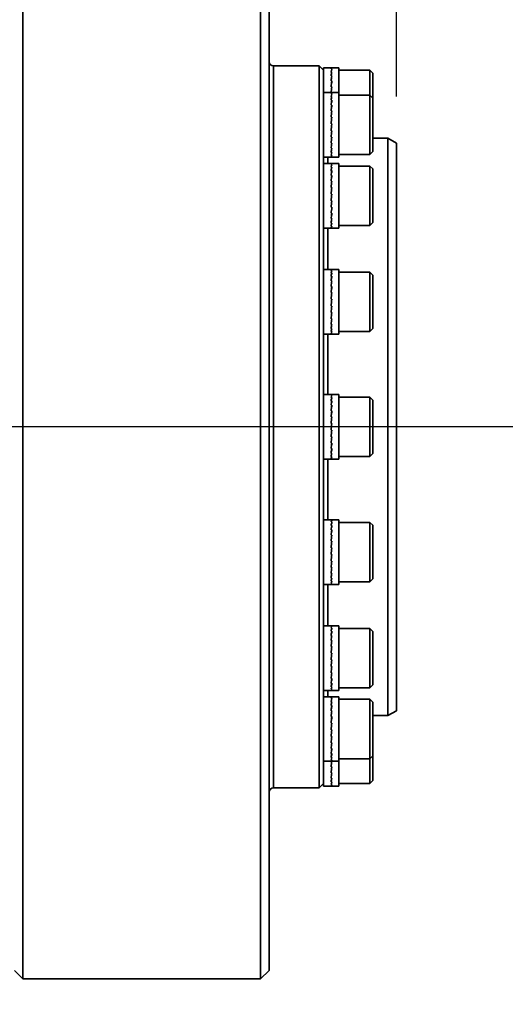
# Model space of a CAD drawing. Header units: millimetres. Extents: x -8713 to 3261, y -18743 to -8704.
# Tile 109 of 156: x -2884 to -2827, y -11291 to -11175. Entities that reach past the tile are written whole.
import ezdxf

# ---------------------------------------------------------------- set-up
doc = ezdxf.new("R2010")
doc.units = ezdxf.units.MM
doc.header["$LTSCALE"] = 10
doc.header["$PDSIZE"] = -1
doc.linetypes.add('CENTER', pattern=[50.8, 31.75, -6.35, 6.35, -6.35])
doc.layers.get('Defpoints').update_dxf_attribs({"true_color": 0x5e5e5e})
doc.layers.add('细实线层', color=7, linetype='Continuous')
doc.dimstyles.new('ISO-25', dxfattribs={"dimscale": 20, "dimtxt": 4, "dimasz": 3.05, "dimexe": 3, "dimexo": 0.625, "dimtad": 1, "dimdec": 0, "dimtxsty": 'Standard', "dimcen": 2.5, "dimclrd": 1, "dimclre": 1, "dimclrt": 4, "dimadec": 1, "dimazin": 2, "dimtfac": 1, "dimtdec": 0, "dimtmove": 0, "dimatfit": 0, "dimfxl": 1, "dimarcsym": 0})

# ---------------------------------------------------------------- blocks, each defined once
blk = doc.blocks.new('*U157')
at = {"color": 0, "linetype": 'CENTER', "transparency": 16777216}
blk.add_line((1087.7, 0), (-452.24, 0), dxfattribs=at)
blk = doc.blocks.new('*D180')
at = {"color": 1, "lineweight": -2, "transparency": 16777216}
for p, q in [((-2969.38, -11167.04), (-2969.38, -10963.58)), ((-2839.38, -11184.2), (-2839.38, -10963.58)), ((-3030.38, -11023.58), (-3091.38, -11023.58)), ((-2969.38, -11023.58), (-2839.38, -11023.58)), ((-2778.38, -11023.58), (-2535.52, -11023.58))]:
    blk.add_line(p, q, dxfattribs=at)
at = {"color": 1, "lineweight": 20, "transparency": 16777216}
for points in [[(-3030.38, -11013.42), (-3030.38, -11033.75), (-2969.38, -11023.58)], [(-2778.38, -11013.42), (-2778.38, -11033.75), (-2839.38, -11023.58)]]:
    blk.add_solid(points, dxfattribs=at)
at = {"layer": 'Defpoints', "color": 0, "lineweight": 20, "transparency": 16777216}
for p in [(-2839.38, -11023.58), (-2969.38, -11179.54), (-2839.38, -11196.7)]:
    blk.add_point(p, dxfattribs=at)
at = {"color": 4, "transparency": 16777216, "insert": (-2626.45, -10970.63), "char_height": 80, "attachment_point": 5}
blk.add_mtext('130', dxfattribs=at)
blk = doc.blocks.new('*D167')
at = {"color": 1, "lineweight": -2, "transparency": 16777216}
for p, q in [((-3328.92, -10865.5), (-3456.27, -10738.83)), ((-2624.13, -11223.12), (-2282.64, -11223.12))]:
    blk.add_line(p, q, dxfattribs=at)
blk.add_arc((-2969.38, -11223.12), 626.73, 5.57879, 129.5751, dxfattribs=at)
at = {"color": 1, "lineweight": 20, "transparency": 16777216}
for points in [[(-3361.81, -10747.55), (-3375.51, -10732.53), (-3413.73, -10781.15)], [(-2335.46, -11161.7), (-2355.77, -11162.69), (-2342.64, -11223.12)]]:
    blk.add_solid(points, dxfattribs=at)
at = {"layer": 'Defpoints', "color": 0, "lineweight": 20, "transparency": 16777216}
for p in [(-2526.61, -10779.56), (-3320.06, -10874.32), (-4176.57, -11223.12), (-2969.38, -11223.12), (-2636.63, -11223.12)]:
    blk.add_point(p, dxfattribs=at)
at = {"color": 4, "transparency": 16777216, "insert": (-2710.12, -10594.83), "char_height": 80, "attachment_point": 5, "rotation": 337.5769}
blk.add_mtext('130%%D', dxfattribs=at)
blk = doc.blocks.new('*D168')
at = {"color": 1, "lineweight": -2, "transparency": 16777216}
for p, q in [((-2624.13, -11223.12), (-2362.13, -11223.12)), ((-3337.5, -11596.02), (-3395.99, -11655.27))]:
    blk.add_line(p, q, dxfattribs=at)
blk.add_arc((-2969.38, -11223.12), 547.25, 231.7592, 353.6101, dxfattribs=at)
at = {"color": 1, "lineweight": 20, "transparency": 16777216}
for points in [[(-2435.68, -11283.46), (-2415.38, -11284.6), (-2422.13, -11223.12)], [(-3314.83, -11660.56), (-3301.38, -11645.32), (-3353.84, -11612.57)]]:
    blk.add_solid(points, dxfattribs=at)
at = {"layer": 'Defpoints', "color": 0, "lineweight": 20, "transparency": 16777216}
for p in [(-4176.57, -11223.12), (-2969.38, -11223.12), (-2636.63, -11223.12), (-3328.72, -11587.13), (-2967.03, -11770.37)]:
    blk.add_point(p, dxfattribs=at)
at = {"color": 4, "transparency": 16777216, "insert": (-2778.75, -11679.18), "char_height": 80, "attachment_point": 5, "rotation": 22.6847}
blk.add_mtext('130%%D', dxfattribs=at)
blk = doc.blocks.new('*D169')
at = {"color": 1, "lineweight": -2, "transparency": 16777216}
blk.add_arc((-3969.93, -11223.12), 395.04, 288.8561, 351.1439, dxfattribs=at)
at = {"color": 1, "lineweight": 20, "transparency": 16777216}
for points in [[(-3589.74, -11283.16), (-3569.46, -11284.73), (-3574.89, -11223.12)], [(-3839.72, -11606.81), (-3844.79, -11587.12), (-3901.33, -11612.16)]]:
    blk.add_solid(points, dxfattribs=at)
at = {"layer": 'Defpoints', "color": 0, "lineweight": 20, "transparency": 16777216}
for p in [(-4176.57, -11223.12), (-2636.63, -11223.12), (-3945.16, -11363.6), (-3734.03, -11539.99), (-3746.65, -12489.44)]:
    blk.add_point(p, dxfattribs=at)
at = {"color": 4, "transparency": 16777216, "insert": (-3707.87, -11443.02), "char_height": 80, "attachment_point": 5, "rotation": 50}
blk.add_mtext('80°', dxfattribs=at)

msp = doc.modelspace()

# ---------------------------------------------------------------- linework, layer by layer
at = {"color": 4}
msp.add_arc((-4112.58, -12173.12), 1935.77, 290, 188, dxfattribs=at)
at = {"layer": '细实线层', "linetype": 'Continuous', "lineweight": 35}
for p, q in [((-2883.38, -11158.14), (-2883.38, -11288.12)), ((-2855.38, -11288.12), (-2855.38, -11158.14)), ((-2854.38, -11159.12), (-2854.38, -11287.12)), ((-2848.48, -11180.62), (-2853.88, -11180.62)), ((-2853.88, -11180.62), (-2853.88, -11223.12)), ((-2847.98, -11181.12), (-2848.48, -11180.62)), ((-2848.48, -11223.12), (-2848.48, -11180.62)), ((-2847.03, -11180.82), (-2847.98, -11180.82)), ((-2847.98, -11180.82), (-2847.98, -11181.12)), ((-2847.98, -11181.15), (-2847.98, -11183.75)), ((-2846.99, -11180.84), (-2847.08, -11180.84)), ((-2846.99, -11180.84), (-2847.08, -11180.84)), ((-2846.99, -11181.01), (-2847.08, -11181.01)), ((-2847.08, -11181.01), (-2846.99, -11181.01)), ((-2846.99, -11181.33), (-2847.08, -11181.33)), ((-2847.08, -11181.33), (-2846.99, -11181.33)), ((-2846.18, -11180.82), (-2847.03, -11180.82)), ((-2846.18, -11183.75), (-2846.18, -11180.82)), ((-2842.53, -11181.12), (-2846.18, -11181.12)), ((-2842.18, -11181.47), (-2842.53, -11181.12)), ((-2842.53, -11184.05), (-2842.53, -11181.12)), ((-2846.99, -11181.8), (-2847.08, -11181.8)), ((-2847.08, -11181.8), (-2846.99, -11181.8)), ((-2846.99, -11182.39), (-2847.08, -11182.39)), ((-2847.08, -11182.39), (-2846.99, -11182.39)), ((-2842.18, -11181.47), (-2842.18, -11184.4)), ((-2847.04, -11183.75), (-2847.98, -11183.75)), ((-2847.98, -11183.75), (-2847.98, -11184.94)), ((-2846.99, -11183.08), (-2847.08, -11183.08)), ((-2847.08, -11183.08), (-2846.99, -11183.08)), ((-2846.99, -11183.77), (-2847.08, -11183.77)), ((-2847.08, -11183.77), (-2846.99, -11183.77)), ((-2846.18, -11183.75), (-2847.04, -11183.75)), ((-2846.18, -11184.04), (-2846.18, -11183.75)), ((-2846.99, -11183.91), (-2847.08, -11183.91)), ((-2847.08, -11183.91), (-2846.99, -11183.91)), ((-2846.99, -11184.21), (-2847.08, -11184.21)), ((-2846.99, -11184.21), (-2847.08, -11184.21)), ((-2847.08, -11184.66), (-2846.99, -11184.66)), ((-2846.99, -11184.67), (-2847.08, -11184.67)), ((-2846.18, -11191.35), (-2846.18, -11184.04)), ((-2842.53, -11184.05), (-2846.18, -11184.05)), ((-2842.18, -11184.4), (-2842.53, -11184.05)), ((-2842.53, -11191.05), (-2842.53, -11184.05)), ((-2842.18, -11184.4), (-2842.18, -11190.7)), ((-2847.98, -11184.94), (-2847.98, -11192.35)), ((-2846.99, -11185.24), (-2847.08, -11185.24)), ((-2847.08, -11185.24), (-2846.99, -11185.24)), ((-2846.99, -11185.92), (-2847.08, -11185.92)), ((-2847.08, -11185.92), (-2846.99, -11185.92)), ((-2846.99, -11186.67), (-2847.08, -11186.67)), ((-2847.08, -11186.67), (-2846.99, -11186.67)), ((-2847.08, -11187.45), (-2846.99, -11187.45)), ((-2846.99, -11187.46), (-2847.08, -11187.46)), ((-2846.99, -11188.25), (-2847.08, -11188.25)), ((-2847.08, -11188.25), (-2847.08, -11188.25)), ((-2847.08, -11188.25), (-2846.99, -11188.25)), ((-2846.99, -11187.46), (-2846.99, -11187.45)), ((-2846.99, -11189.01), (-2847.08, -11189.01)), ((-2847.08, -11189.01), (-2846.99, -11189.01)), ((-2840.38, -11189.12), (-2842.18, -11189.12)), ((-2839.38, -11189.7), (-2840.38, -11189.12)), ((-2840.38, -11223.12), (-2840.38, -11189.12)), ((-2846.99, -11189.71), (-2847.08, -11189.71)), ((-2847.08, -11189.71), (-2846.99, -11189.71)), ((-2846.99, -11190.31), (-2847.08, -11190.31)), ((-2847.08, -11190.31), (-2846.99, -11190.31)), ((-2842.53, -11191.05), (-2842.18, -11190.7)), ((-2839.38, -11189.7), (-2839.38, -11223.12)), ((-2847.98, -11191.35), (-2847.04, -11191.35)), ((-2846.99, -11190.79), (-2847.08, -11190.79)), ((-2847.08, -11190.79), (-2846.99, -11190.79)), ((-2846.99, -11191.14), (-2847.08, -11191.14)), ((-2847.08, -11191.14), (-2846.99, -11191.14)), ((-2846.99, -11191.32), (-2847.08, -11191.32)), ((-2847.08, -11191.32), (-2846.99, -11191.32)), ((-2847.04, -11191.35), (-2846.18, -11191.35)), ((-2846.18, -11191.05), (-2842.53, -11191.05)), ((-2847.06, -11192.1), (-2847.98, -11192.1)), ((-2847.98, -11192.35), (-2847.98, -11194.54)), ((-2846.99, -11192.11), (-2847.08, -11192.11)), ((-2847.08, -11192.11), (-2846.99, -11192.11)), ((-2846.99, -11192.23), (-2847.08, -11192.23)), ((-2847.08, -11192.23), (-2846.99, -11192.23)), ((-2846.99, -11192.51), (-2847.08, -11192.51)), ((-2847.08, -11192.51), (-2846.99, -11192.51)), ((-2846.99, -11192.95), (-2847.08, -11192.95)), ((-2847.08, -11192.95), (-2846.99, -11192.95)), ((-2846.18, -11192.1), (-2847.05, -11192.1)), ((-2846.18, -11193.21), (-2846.18, -11192.1)), ((-2842.53, -11192.4), (-2846.18, -11192.4)), ((-2842.18, -11192.75), (-2842.53, -11192.4)), ((-2842.53, -11199.4), (-2842.53, -11192.4)), ((-2842.18, -11192.75), (-2842.18, -11199.05)), ((-2846.99, -11193.51), (-2847.08, -11193.51)), ((-2846.99, -11193.51), (-2847.08, -11193.51)), ((-2847.08, -11194.17), (-2846.99, -11194.17)), ((-2846.99, -11194.18), (-2847.08, -11194.18)), ((-2846.18, -11199.7), (-2846.18, -11193.21)), ((-2847.98, -11194.54), (-2847.98, -11205.63)), ((-2846.99, -11194.92), (-2847.08, -11194.92)), ((-2847.08, -11194.92), (-2846.99, -11194.92)), ((-2846.99, -11195.7), (-2847.08, -11195.7)), ((-2847.08, -11195.7), (-2846.99, -11195.7)), ((-2847.08, -11196.5), (-2847.08, -11196.49)), ((-2847.08, -11196.49), (-2846.99, -11196.49)), ((-2846.99, -11196.5), (-2847.08, -11196.5)), ((-2846.99, -11195.7), (-2846.99, -11195.7)), ((-2846.99, -11197.26), (-2847.08, -11197.26)), ((-2847.08, -11197.26), (-2846.99, -11197.26)), ((-2846.99, -11197.97), (-2847.08, -11197.97)), ((-2847.08, -11197.97), (-2846.99, -11197.97)), ((-2846.99, -11198.59), (-2847.08, -11198.59)), ((-2847.08, -11198.59), (-2846.99, -11198.59)), ((-2847.98, -11199.7), (-2847.06, -11199.7)), ((-2846.99, -11199.09), (-2847.08, -11199.09)), ((-2847.08, -11199.09), (-2846.99, -11199.09)), ((-2846.99, -11199.45), (-2847.08, -11199.45)), ((-2847.08, -11199.45), (-2846.99, -11199.45)), ((-2846.99, -11199.65), (-2847.08, -11199.65)), ((-2847.08, -11199.65), (-2846.99, -11199.65)), ((-2847.05, -11199.7), (-2846.18, -11199.7)), ((-2846.18, -11199.4), (-2842.53, -11199.4)), ((-2842.53, -11199.4), (-2842.18, -11199.05)), ((-2847.07, -11204.59), (-2847.98, -11204.59)), ((-2846.99, -11204.59), (-2847.08, -11204.59)), ((-2846.18, -11204.59), (-2847.07, -11204.59)), ((-2846.18, -11206.94), (-2846.18, -11204.59)), ((-2847.98, -11205.63), (-2847.98, -11208.49)), ((-2846.99, -11204.7), (-2847.08, -11204.7)), ((-2847.08, -11204.7), (-2846.99, -11204.7)), ((-2846.99, -11204.96), (-2847.08, -11204.96)), ((-2847.08, -11204.96), (-2846.99, -11204.96)), ((-2846.99, -11205.38), (-2847.08, -11205.38)), ((-2847.08, -11205.38), (-2846.99, -11205.38)), ((-2842.53, -11204.89), (-2846.18, -11204.89)), ((-2842.18, -11205.24), (-2842.53, -11204.89)), ((-2842.53, -11211.89), (-2842.53, -11204.89)), ((-2842.18, -11205.24), (-2842.18, -11211.54)), ((-2846.99, -11205.92), (-2847.08, -11205.92)), ((-2847.08, -11205.92), (-2846.99, -11205.92)), ((-2846.99, -11206.58), (-2847.08, -11206.58)), ((-2847.08, -11206.58), (-2846.99, -11206.58)), ((-2846.18, -11212.19), (-2846.18, -11206.94)), ((-2846.99, -11207.31), (-2847.08, -11207.31)), ((-2846.99, -11207.31), (-2847.08, -11207.31)), ((-2846.99, -11208.09), (-2847.08, -11208.09)), ((-2847.08, -11208.09), (-2846.99, -11208.09)), ((-2846.99, -11208.09), (-2846.99, -11208.09)), ((-2847.98, -11208.49), (-2847.98, -11221.58)), ((-2846.99, -11208.89), (-2847.08, -11208.89)), ((-2847.08, -11208.89), (-2847.08, -11208.89)), ((-2847.08, -11208.89), (-2846.99, -11208.89)), ((-2846.99, -11209.66), (-2847.08, -11209.66)), ((-2847.08, -11209.66), (-2846.99, -11209.66)), ((-2846.99, -11210.38), (-2847.08, -11210.38)), ((-2847.08, -11210.38), (-2846.99, -11210.38)), ((-2846.99, -11211.01), (-2847.08, -11211.01)), ((-2847.08, -11211.01), (-2846.99, -11211.01)), ((-2846.99, -11211.52), (-2847.08, -11211.52)), ((-2847.08, -11211.52), (-2846.99, -11211.52)), ((-2842.53, -11211.89), (-2842.18, -11211.54)), ((-2847.98, -11212.19), (-2847.07, -11212.19)), ((-2846.99, -11211.9), (-2847.08, -11211.9)), ((-2847.08, -11211.9), (-2846.99, -11211.9)), ((-2846.99, -11212.13), (-2847.08, -11212.13)), ((-2847.08, -11212.13), (-2846.99, -11212.13)), ((-2847.07, -11212.19), (-2846.18, -11212.19)), ((-2846.18, -11211.89), (-2842.53, -11211.89)), ((-2847.08, -11219.32), (-2847.98, -11219.32)), ((-2846.99, -11219.32), (-2847.08, -11219.32)), ((-2846.99, -11219.41), (-2847.08, -11219.41)), ((-2847.08, -11219.41), (-2846.99, -11219.41)), ((-2846.99, -11219.65), (-2847.08, -11219.65)), ((-2847.08, -11219.65), (-2846.99, -11219.65)), ((-2846.18, -11219.32), (-2846.99, -11219.32)), ((-2846.18, -11223.12), (-2846.18, -11219.32)), ((-2842.53, -11219.62), (-2846.18, -11219.62)), ((-2842.18, -11219.97), (-2842.53, -11219.62)), ((-2842.53, -11226.62), (-2842.53, -11219.62)), ((-2846.99, -11220.05), (-2847.08, -11220.05)), ((-2847.08, -11220.05), (-2846.99, -11220.05)), ((-2846.99, -11220.58), (-2847.08, -11220.58)), ((-2847.08, -11220.58), (-2846.99, -11220.58)), ((-2842.18, -11219.97), (-2842.18, -11226.27)), ((-2847.98, -11221.58), (-2847.98, -11224.67)), ((-2846.99, -11221.22), (-2847.08, -11221.22)), ((-2847.08, -11221.22), (-2846.99, -11221.22)), ((-2846.99, -11221.95), (-2847.08, -11221.95)), ((-2847.08, -11221.95), (-2846.99, -11221.95)), ((-2853.88, -11223.12), (-2853.88, -11265.62)), ((-2848.48, -11265.62), (-2848.48, -11223.12)), ((-2846.99, -11222.73), (-2847.08, -11222.73)), ((-2847.08, -11222.73), (-2846.99, -11222.73)), ((-2846.99, -11222.73), (-2846.99, -11222.73)), ((-2846.18, -11226.92), (-2846.18, -11223.12)), ((-2840.38, -11257.12), (-2840.38, -11223.12)), ((-2839.38, -11223.12), (-2839.38, -11256.55)), ((-2846.99, -11223.52), (-2847.08, -11223.52)), ((-2847.08, -11223.52), (-2847.08, -11223.52)), ((-2846.99, -11223.52), (-2847.08, -11223.52)), ((-2846.99, -11224.3), (-2847.08, -11224.3)), ((-2847.08, -11224.3), (-2846.99, -11224.3)), ((-2847.98, -11224.67), (-2847.98, -11237.76)), ((-2846.99, -11225.02), (-2847.08, -11225.02)), ((-2847.08, -11225.02), (-2846.99, -11225.02)), ((-2846.99, -11225.67), (-2847.08, -11225.67)), ((-2847.08, -11225.67), (-2846.99, -11225.67)), ((-2846.99, -11226.2), (-2847.08, -11226.2)), ((-2847.08, -11226.2), (-2846.99, -11226.2)), ((-2847.08, -11226.59), (-2846.99, -11226.59)), ((-2846.99, -11226.6), (-2847.08, -11226.6)), ((-2846.18, -11226.62), (-2842.53, -11226.62)), ((-2842.53, -11226.62), (-2842.18, -11226.27)), ((-2847.98, -11226.92), (-2847.08, -11226.92)), ((-2846.99, -11226.84), (-2847.08, -11226.84)), ((-2847.08, -11226.84), (-2846.99, -11226.84)), ((-2847.08, -11226.92), (-2846.99, -11226.92)), ((-2846.99, -11226.92), (-2846.18, -11226.92)), ((-2847, -11234.06), (-2847.98, -11234.06)), ((-2846.99, -11234.12), (-2847.08, -11234.12)), ((-2847.08, -11234.12), (-2846.99, -11234.12)), ((-2846.99, -11234.35), (-2847.08, -11234.35)), ((-2847.08, -11234.35), (-2846.99, -11234.35)), ((-2846.99, -11234.73), (-2847.08, -11234.73)), ((-2847.08, -11234.73), (-2846.99, -11234.73)), ((-2846.18, -11234.06), (-2847, -11234.06)), ((-2846.18, -11239.31), (-2846.18, -11234.06)), ((-2842.53, -11234.36), (-2846.18, -11234.36)), ((-2842.18, -11234.71), (-2842.53, -11234.36)), ((-2842.53, -11241.36), (-2842.53, -11234.36)), ((-2842.18, -11234.71), (-2842.18, -11241.01)), ((-2846.99, -11235.24), (-2847.08, -11235.24)), ((-2847.08, -11235.24), (-2846.99, -11235.24)), ((-2846.99, -11235.87), (-2847.08, -11235.87)), ((-2847.08, -11235.87), (-2846.99, -11235.87)), ((-2846.99, -11236.59), (-2847.08, -11236.59)), ((-2847.08, -11236.59), (-2846.99, -11236.59)), ((-2847.98, -11237.76), (-2847.98, -11240.61)), ((-2846.99, -11237.36), (-2847.08, -11237.36)), ((-2847.08, -11237.36), (-2846.99, -11237.36)), ((-2847.08, -11238.16), (-2847.08, -11238.15)), ((-2847.08, -11238.15), (-2846.99, -11238.15)), ((-2846.99, -11238.16), (-2847.08, -11238.16)), ((-2846.99, -11237.36), (-2846.99, -11237.36)), ((-2846.99, -11238.94), (-2847.08, -11238.94)), ((-2847.08, -11238.94), (-2846.99, -11238.94)), ((-2846.18, -11241.66), (-2846.18, -11239.31)), ((-2846.99, -11239.67), (-2847.08, -11239.67)), ((-2846.99, -11239.67), (-2847.08, -11239.67)), ((-2847.08, -11240.32), (-2846.99, -11240.32)), ((-2846.99, -11240.33), (-2847.08, -11240.33)), ((-2847.98, -11240.61), (-2847.98, -11251.71)), ((-2847.98, -11241.66), (-2847, -11241.66)), ((-2846.99, -11240.87), (-2847.08, -11240.87)), ((-2847.08, -11240.87), (-2846.99, -11240.87)), ((-2846.99, -11241.29), (-2847.08, -11241.29)), ((-2847.08, -11241.29), (-2846.99, -11241.29)), ((-2846.99, -11241.55), (-2847.08, -11241.55)), ((-2847.08, -11241.55), (-2846.99, -11241.55)), ((-2847.08, -11241.66), (-2846.99, -11241.66)), ((-2847, -11241.66), (-2846.18, -11241.66)), ((-2846.18, -11241.36), (-2842.53, -11241.36)), ((-2842.53, -11241.36), (-2842.18, -11241.01)), ((-2847.01, -11246.55), (-2847.98, -11246.55)), ((-2846.99, -11246.59), (-2847.08, -11246.59)), ((-2847.08, -11246.59), (-2846.99, -11246.59)), ((-2846.99, -11246.8), (-2847.08, -11246.8)), ((-2847.08, -11246.8), (-2846.99, -11246.8)), ((-2846.99, -11247.16), (-2847.08, -11247.16)), ((-2847.08, -11247.16), (-2846.99, -11247.16)), ((-2846.18, -11246.55), (-2847.01, -11246.55)), ((-2846.18, -11253.03), (-2846.18, -11246.55)), ((-2842.53, -11246.85), (-2846.18, -11246.85)), ((-2842.18, -11247.2), (-2842.53, -11246.85)), ((-2842.53, -11253.85), (-2842.53, -11246.85)), ((-2842.18, -11247.2), (-2842.18, -11253.5)), ((-2846.99, -11247.66), (-2847.08, -11247.66)), ((-2847.08, -11247.66), (-2846.99, -11247.66)), ((-2846.99, -11248.28), (-2847.08, -11248.28)), ((-2847.08, -11248.28), (-2846.99, -11248.28)), ((-2846.99, -11248.99), (-2847.08, -11248.99)), ((-2847.08, -11248.99), (-2846.99, -11248.99)), ((-2846.99, -11249.75), (-2847.08, -11249.75)), ((-2847.08, -11249.75), (-2846.99, -11249.75)), ((-2846.99, -11249.75), (-2846.99, -11249.75)), ((-2846.99, -11250.55), (-2847.08, -11250.55)), ((-2847.08, -11250.55), (-2847.08, -11250.55)), ((-2847.08, -11250.55), (-2846.99, -11250.55)), ((-2847.98, -11251.71), (-2847.98, -11253.89)), ((-2846.99, -11251.33), (-2847.08, -11251.33)), ((-2847.08, -11251.33), (-2846.99, -11251.33)), ((-2846.99, -11252.07), (-2847.08, -11252.07)), ((-2847.08, -11252.07), (-2846.99, -11252.07)), ((-2846.99, -11252.74), (-2847.08, -11252.74)), ((-2847.08, -11252.74), (-2846.99, -11252.74)), ((-2846.99, -11253.3), (-2847.08, -11253.3)), ((-2846.99, -11253.3), (-2847.08, -11253.3)), ((-2846.18, -11254.15), (-2846.18, -11253.03)), ((-2847.98, -11253.89), (-2847.98, -11261.31)), ((-2847.98, -11254.15), (-2847.01, -11254.15)), ((-2846.99, -11253.73), (-2847.08, -11253.73)), ((-2847.08, -11253.73), (-2846.99, -11253.73)), ((-2846.99, -11254.02), (-2847.08, -11254.02)), ((-2847.08, -11254.02), (-2846.99, -11254.02)), ((-2846.99, -11254.14), (-2847.08, -11254.14)), ((-2847.08, -11254.14), (-2846.99, -11254.14)), ((-2847.01, -11254.15), (-2846.18, -11254.15)), ((-2846.18, -11253.85), (-2842.53, -11253.85)), ((-2842.53, -11253.85), (-2842.18, -11253.5)), ((-2847.02, -11254.89), (-2847.98, -11254.89)), ((-2846.99, -11254.93), (-2847.08, -11254.93)), ((-2847.08, -11254.93), (-2846.99, -11254.93)), ((-2846.99, -11255.11), (-2847.08, -11255.11)), ((-2847.08, -11255.11), (-2846.99, -11255.11)), ((-2846.99, -11255.45), (-2847.08, -11255.45)), ((-2847.08, -11255.45), (-2846.99, -11255.45)), ((-2846.18, -11254.89), (-2847.02, -11254.89)), ((-2846.18, -11262.2), (-2846.18, -11254.89)), ((-2842.53, -11255.19), (-2846.18, -11255.19)), ((-2842.18, -11255.54), (-2842.53, -11255.19)), ((-2842.53, -11262.19), (-2842.53, -11255.19)), ((-2842.18, -11255.54), (-2842.18, -11261.84)), ((-2846.99, -11255.94), (-2847.08, -11255.94)), ((-2847.08, -11255.94), (-2846.99, -11255.94)), ((-2846.99, -11256.54), (-2847.08, -11256.54)), ((-2847.08, -11256.54), (-2846.99, -11256.54)), ((-2840.38, -11257.12), (-2839.38, -11256.55)), ((-2846.99, -11257.24), (-2847.08, -11257.24)), ((-2847.08, -11257.24), (-2846.99, -11257.24)), ((-2842.18, -11257.12), (-2840.38, -11257.12)), ((-2846.99, -11258), (-2847.08, -11258)), ((-2847.08, -11258), (-2846.99, -11258)), ((-2846.99, -11258.79), (-2847.08, -11258.79)), ((-2847.08, -11258.79), (-2847.08, -11258.79)), ((-2847.08, -11258.79), (-2846.99, -11258.79)), ((-2846.99, -11258), (-2846.99, -11258)), ((-2846.99, -11259.58), (-2847.08, -11259.58)), ((-2847.08, -11259.58), (-2846.99, -11259.58)), ((-2847.98, -11261.31), (-2847.98, -11262.49)), ((-2846.99, -11260.33), (-2847.08, -11260.33)), ((-2847.08, -11260.33), (-2846.99, -11260.33)), ((-2846.99, -11261.01), (-2847.08, -11261.01)), ((-2847.08, -11261.01), (-2846.99, -11261.01)), ((-2847.98, -11262.49), (-2847.02, -11262.49)), ((-2847.98, -11262.49), (-2847.98, -11265.1)), ((-2846.99, -11261.58), (-2847.08, -11261.58)), ((-2847.08, -11261.58), (-2846.99, -11261.58)), ((-2846.99, -11262.03), (-2847.08, -11262.03)), ((-2847.08, -11262.03), (-2846.99, -11262.03)), ((-2846.99, -11262.34), (-2847.08, -11262.34)), ((-2846.99, -11262.34), (-2847.08, -11262.34)), ((-2846.99, -11262.48), (-2847.08, -11262.48)), ((-2847.08, -11262.48), (-2846.99, -11262.48)), ((-2847.02, -11262.49), (-2846.18, -11262.49)), ((-2846.18, -11262.19), (-2842.53, -11262.19)), ((-2846.18, -11262.49), (-2846.18, -11262.2)), ((-2846.18, -11265.42), (-2846.18, -11262.49)), ((-2842.53, -11262.19), (-2842.18, -11261.84)), ((-2842.53, -11265.12), (-2842.53, -11262.19)), ((-2842.18, -11261.84), (-2842.18, -11264.77)), ((-2846.99, -11263.17), (-2847.08, -11263.17)), ((-2847.08, -11263.17), (-2846.99, -11263.17)), ((-2846.99, -11263.86), (-2847.08, -11263.86)), ((-2847.08, -11263.86), (-2846.99, -11263.86)), ((-2846.99, -11264.45), (-2847.08, -11264.45)), ((-2847.08, -11264.45), (-2846.99, -11264.45)), ((-2846.99, -11264.91), (-2847.08, -11264.91)), ((-2847.08, -11264.91), (-2846.99, -11264.91)), ((-2842.53, -11265.12), (-2842.18, -11264.77)), ((-2853.88, -11265.62), (-2848.48, -11265.62)), ((-2848.48, -11265.62), (-2847.98, -11265.12)), ((-2847.98, -11265.1), (-2847.98, -11265.42)), ((-2847.98, -11265.42), (-2847.03, -11265.42)), ((-2846.99, -11265.24), (-2847.08, -11265.24)), ((-2847.08, -11265.24), (-2846.99, -11265.24)), ((-2846.99, -11265.4), (-2847.08, -11265.4)), ((-2847.08, -11265.4), (-2846.99, -11265.4)), ((-2847.03, -11265.42), (-2846.18, -11265.42)), ((-2846.18, -11265.12), (-2842.53, -11265.12)), ((-2884.38, -11287.12), (-2883.38, -11288.12)), ((-2855.38, -11288.12), (-2854.38, -11287.12)), ((-2883.38, -11288.12), (-2855.38, -11288.12))]:
    msp.add_line(p, q, dxfattribs=at)
for centre, start, end in [((-2853.88, -11180.12), 180, 270), ((-2853.88, -11266.12), 90, 180)]:
    msp.add_arc(centre, 0.5, start, end, dxfattribs=at)
for centre, major_axis, ratio, start_param, end_param in [((-2846.99, -11184.62), (-0.05, 3.8), 0.113277, 6.281822, 6.386739), ((-2847.08, -11184.62), (0.05, 3.8), 0.113274, 0.001366, 0.106086), ((-2846.99, -11184.62), (0.05, 3.8), 0.113272, 0.106286, 0.315725), ((-2847.08, -11184.62), (0.14, 3.8), 0.108204, 0.108574, 0.318013), ((-2846.99, -11184.62), (0.14, 3.8), 0.108197, 0.318213, 0.527652), ((-2847.08, -11184.62), (0.22, 3.8), 0.098331, 0.319815, 0.529254), ((-2846.99, -11184.62), (0.22, 3.8), 0.09832, 0.529453, 0.738892), ((-2847.08, -11184.62), (0.29, 3.8), 0.084163, 0.53006, 0.739499), ((-2846.99, -11184.62), (0.29, 3.8), 0.084148, 0.739697, 0.949136), ((-2847.08, -11184.62), (0.35, 3.8), 0.066391, 0.739184, 0.948624), ((-2846.99, -11184.62), (0.35, 3.8), 0.066373, 0.94882, 1.158259), ((-2847.08, -11184.62), (0.4, 3.8), 0.045836, 0.947258, 1.156697), ((-2846.99, -11184.62), (0.4, 3.8), 0.045815, 1.156893, 1.366332), ((-2847.08, -11184.62), (0.42, 3.8), 0.023394, 1.154525, 1.363965), ((-2846.99, -11187.55), (-0.06, 3.8), 0.112918, 6.281487, 6.360224), ((-2847.08, -11187.55), (0.03, 3.8), 0.113554, 0.001028, 0.079568), ((-2846.99, -11187.55), (0.03, 3.8), 0.113553, 0.079768, 0.289207), ((-2847.08, -11187.55), (0.12, 3.8), 0.109108, 0.082112, 0.291552), ((-2846.99, -11187.55), (0.12, 3.8), 0.109102, 0.291751, 0.501191), ((-2847.08, -11187.55), (0.21, 3.8), 0.099812, 0.293459, 0.502899), ((-2846.99, -11187.55), (0.21, 3.8), 0.099801, 0.503097, 0.712537), ((-2847.08, -11187.55), (0.28, 3.8), 0.086146, 0.50384, 0.713279), ((-2847.08, -11187.55), (0.35, 3.8), 0.068782, 0.713104, 0.922544), ((-2846.99, -11187.55), (0.28, 3.8), 0.086132, 0.713477, 0.922917), ((-2846.99, -11187.55), (0.35, 3.8), 0.068765, 0.92274, 1.13218), ((-2847.08, -11187.55), (0.39, 3.8), 0.048527, 0.921299, 1.130739), ((-2846.99, -11187.55), (0.39, 3.8), 0.048507, 1.130934, 1.340374), ((-2847.08, -11187.55), (0.42, 3.8), 0.02627, 1.128649, 1.338089), ((-2846.99, -11187.55), (0.42, 3.8), 0.026249, 1.338284, 1.547723), ((-2847.08, -11187.55), (0.43, 3.8), 0.002944, 1.335512, 1.544952), ((-2847.08, -11187.55), (0.43, 3.8), 0.020502, 4.531427, 4.740866), ((-2846.99, -11187.55), (0.43, 3.8), 0.002922, 1.545146, 1.754586), ((-2846.99, -11187.55), (0.43, 3.8), 0.020524, 4.321792, 4.531232), ((-2847.08, -11187.55), (0.4, 3.8), 0.043115, 4.324236, 4.533675), ((-2846.99, -11187.55), (0.4, 3.8), 0.043135, 4.114601, 4.324041), ((-2847.08, -11187.55), (0.36, 3.8), 0.063956, 4.116279, 4.325719), ((-2846.99, -11187.55), (0.36, 3.8), 0.063975, 3.906644, 4.116083), ((-2847.08, -11187.55), (0.3, 3.8), 0.082122, 3.907294, 4.116734), ((-2846.99, -11187.55), (0.3, 3.8), 0.082138, 3.697657, 3.907097), ((-2847.08, -11187.55), (0.23, 3.8), 0.096782, 3.697186, 3.906626), ((-2846.99, -11187.55), (0.23, 3.8), 0.096794, 3.487549, 3.696988), ((-2847.08, -11187.55), (0.15, 3.8), 0.107224, 3.486057, 3.695496), ((-2846.99, -11187.55), (0.15, 3.8), 0.107232, 3.276418, 3.485857), ((-2847.08, -11187.55), (0.06, 3.8), 0.112915, 3.274193, 3.483632), ((-2846.99, -11187.55), (0.06, 3.8), 0.112918, 3.143291, 3.273993), ((-2847.08, -11187.55), (-0.03, 3.8), 0.113554, 3.140564, 3.271464), ((-2846.99, -11195.9), (-0.07, 3.8), 0.11248, 6.281158, 6.333715), ((-2847.08, -11195.9), (0.02, 3.8), 0.113755, 0.000687, 0.053047), ((-2846.99, -11195.9), (0.02, 3.8), 0.113753, 0.053247, 0.262686), ((-2847.08, -11195.9), (0.11, 3.8), 0.109936, 0.055641, 0.26508), ((-2846.99, -11195.9), (0.11, 3.8), 0.109931, 0.26528, 0.474719), ((-2847.08, -11195.9), (0.2, 3.8), 0.101225, 0.267089, 0.476528), ((-2846.99, -11195.9), (0.2, 3.8), 0.101215, 0.476727, 0.686166), ((-2847.08, -11195.9), (0.27, 3.8), 0.088072, 0.477602, 0.687042), ((-2846.99, -11195.9), (0.27, 3.8), 0.088058, 0.687239, 0.896679), ((-2847.08, -11195.9), (0.34, 3.8), 0.071129, 0.687007, 0.896447), ((-2846.99, -11195.9), (0.34, 3.8), 0.071111, 0.896644, 1.106083), ((-2847.08, -11195.9), (0.39, 3.8), 0.051187, 0.895327, 1.104767), ((-2847.08, -11195.9), (0.42, 3.8), 0.02913, 1.102765, 1.312205), ((-2846.99, -11195.9), (0.39, 3.8), 0.051168, 1.104962, 1.314402), ((-2846.99, -11195.9), (0.42, 3.8), 0.029109, 1.3124, 1.52184), ((-2847.08, -11195.9), (0.43, 3.8), 0.005886, 1.309667, 1.519106), ((-2846.99, -11195.9), (0.43, 3.8), 0.005864, 1.519301, 1.72874), ((-2847.08, -11195.9), (0.43, 3.8), 0.017597, 4.55729, 4.766729), ((-2847.08, -11195.9), (0.4, 3.8), 0.040366, 4.35017, 4.559609), ((-2846.99, -11195.9), (0.43, 3.8), 0.017619, 4.347656, 4.557095), ((-2846.99, -11195.9), (0.4, 3.8), 0.040387, 4.140535, 4.349974), ((-2847.08, -11195.9), (0.36, 3.8), 0.061479, 4.142326, 4.351766), ((-2846.99, -11195.9), (0.36, 3.8), 0.061498, 3.932691, 4.14213), ((-2847.08, -11195.9), (0.31, 3.8), 0.080027, 3.933479, 4.142918), ((-2846.99, -11195.9), (0.31, 3.8), 0.080043, 3.723842, 3.933282), ((-2847.08, -11195.9), (0.24, 3.8), 0.095167, 3.72351, 3.932949), ((-2846.99, -11195.9), (0.24, 3.8), 0.09518, 3.513872, 3.723312), ((-2847.08, -11195.9), (0.16, 3.8), 0.10617, 3.512495, 3.721935), ((-2846.99, -11195.9), (0.16, 3.8), 0.106178, 3.302857, 3.512296), ((-2847.08, -11195.9), (0.07, 3.8), 0.112476, 3.300702, 3.510142), ((-2847.08, -11195.9), (-0.02, 3.8), 0.113755, 3.088546, 3.297985), ((-2846.99, -11195.9), (0.07, 3.8), 0.11248, 3.14362, 3.300503), ((-2846.99, -11208.39), (0.01, 3.8), 0.113874, 0.026724, 0.236163), ((-2847.08, -11208.39), (0.1, 3.8), 0.110688, 0.18624, 0.238599), ((-2846.99, -11208.39), (0.1, 3.8), 0.110683, 0.238799, 0.448239), ((-2847.08, -11208.39), (0.19, 3.8), 0.102568, 0.240703, 0.450143), ((-2846.99, -11208.39), (0.19, 3.8), 0.102559, 0.450341, 0.659781), ((-2847.08, -11208.39), (0.27, 3.8), 0.089939, 0.451347, 0.660786), ((-2846.99, -11208.39), (0.27, 3.8), 0.089925, 0.660984, 0.870424), ((-2847.08, -11208.39), (0.33, 3.8), 0.073428, 0.660894, 0.870333), ((-2846.99, -11208.39), (0.33, 3.8), 0.073411, 0.87053, 1.079969), ((-2847.08, -11208.39), (0.38, 3.8), 0.053815, 0.869341, 1.078781), ((-2846.99, -11208.39), (0.38, 3.8), 0.053795, 1.078976, 1.288416), ((-2847.08, -11208.39), (0.42, 3.8), 0.031972, 1.076873, 1.286313), ((-2846.99, -11208.39), (0.42, 3.8), 0.03195, 1.286508, 1.495947), ((-2847.08, -11208.39), (0.43, 3.8), 0.008824, 1.283819, 1.493259), ((-2846.99, -11208.39), (0.43, 3.8), 0.008802, 1.493453, 1.702893), ((-2847.08, -11208.39), (0.43, 3.8), 0.014682, 4.583148, 4.792587), ((-2846.99, -11208.39), (0.43, 3.8), 0.014704, 4.373513, 4.582953), ((-2847.08, -11208.39), (0.41, 3.8), 0.037591, 4.376092, 4.585532), ((-2846.99, -11208.39), (0.41, 3.8), 0.037612, 4.166457, 4.375897), ((-2847.08, -11208.39), (0.37, 3.8), 0.058962, 4.168357, 4.377797), ((-2846.99, -11208.39), (0.37, 3.8), 0.058981, 3.958722, 4.168161), ((-2847.08, -11208.39), (0.32, 3.8), 0.077879, 3.959645, 4.169085), ((-2846.99, -11208.39), (0.32, 3.8), 0.077895, 3.750009, 3.959448), ((-2847.08, -11208.39), (0.25, 3.8), 0.093487, 3.749817, 3.959256), ((-2846.99, -11208.39), (0.25, 3.8), 0.0935, 3.540179, 3.749618), ((-2847.08, -11208.39), (0.17, 3.8), 0.105042, 3.538922, 3.748362), ((-2846.99, -11208.39), (0.17, 3.8), 0.10505, 3.329283, 3.538723), ((-2847.08, -11208.39), (0.08, 3.8), 0.111958, 3.327206, 3.536645), ((-2846.99, -11208.39), (0.08, 3.8), 0.111963, 3.117567, 3.327006), ((-2847.08, -11208.39), (-0.01, 3.8), 0.113875, 3.115069, 3.324508), ((-2846.99, -11223.12), (0, 3.8), 0.113915, 0.0002, 0.209639), ((-2847.08, -11223.12), (0.09, 3.8), 0.111362, 0.002671, 0.21211), ((-2846.99, -11223.12), (0.09, 3.8), 0.111357, 0.21231, 0.421749), ((-2847.08, -11223.12), (0.18, 3.8), 0.103841, 0.214303, 0.423743), ((-2846.99, -11223.12), (0.18, 3.8), 0.103832, 0.423942, 0.633381), ((-2847.08, -11223.12), (0.26, 3.8), 0.091744, 0.425074, 0.634514), ((-2846.99, -11223.12), (0.26, 3.8), 0.091731, 0.634712, 0.844151), ((-2847.08, -11223.12), (0.32, 3.8), 0.075678, 0.634762, 0.844202), ((-2846.99, -11223.12), (0.32, 3.8), 0.075662, 0.844399, 1.053838), ((-2847.08, -11223.12), (0.38, 3.8), 0.056407, 0.843341, 1.05278), ((-2846.99, -11223.12), (0.38, 3.8), 0.056387, 1.052976, 1.262416), ((-2847.08, -11223.12), (0.41, 3.8), 0.034793, 1.050972, 1.260411), ((-2846.99, -11223.12), (0.41, 3.8), 0.034772, 1.260606, 1.470046), ((-2847.08, -11223.12), (0.43, 3.8), 0.011756, 1.257969, 1.467409), ((-2846.99, -11223.12), (0.43, 3.8), 0.011734, 1.467603, 1.677043), ((-2847.08, -11223.12), (0.43, 3.8), 0.011756, 4.609001, 4.818441), ((-2846.99, -11223.12), (0.43, 3.8), 0.011778, 4.399367, 4.608807), ((-2847.08, -11223.12), (0.41, 3.8), 0.034793, 4.402004, 4.611443), ((-2846.99, -11223.12), (0.41, 3.8), 0.034814, 4.192369, 4.401809), ((-2847.08, -11223.12), (0.38, 3.8), 0.056407, 4.194373, 4.403812), ((-2846.99, -11223.12), (0.38, 3.8), 0.056426, 3.984737, 4.194177), ((-2847.08, -11223.12), (0.32, 3.8), 0.075678, 3.985794, 4.195234), ((-2846.99, -11223.12), (0.32, 3.8), 0.075695, 3.776158, 3.985597), ((-2847.08, -11223.12), (0.26, 3.8), 0.091744, 3.776106, 3.985546), ((-2846.99, -11223.12), (0.26, 3.8), 0.091758, 3.566469, 3.775908), ((-2847.08, -11223.12), (0.18, 3.8), 0.103841, 3.565335, 3.774775), ((-2847.08, -11223.12), (0.09, 3.8), 0.111362, 3.353703, 3.563142), ((-2846.99, -11223.12), (0.18, 3.8), 0.10385, 3.355697, 3.565137), ((-2846.99, -11223.12), (0.09, 3.8), 0.111367, 3.144064, 3.353503), ((-2847.08, -11223.12), (0, 3.8), 0.113915, 3.141593, 3.351032), ((-2846.99, -11237.86), (-0.01, 3.8), 0.113875, 6.256861, 6.466301), ((-2847.08, -11237.86), (0.08, 3.8), 0.111958, 6.259359, 6.468799), ((-2846.99, -11237.86), (0.08, 3.8), 0.111954, 0.185813, 0.395252), ((-2847.08, -11237.86), (0.17, 3.8), 0.105042, 0.18789, 0.397329), ((-2846.99, -11237.86), (0.17, 3.8), 0.105033, 0.397528, 0.606968), ((-2847.08, -11237.86), (0.25, 3.8), 0.093487, 0.398784, 0.608224), ((-2846.99, -11237.86), (0.25, 3.8), 0.093475, 0.608422, 0.817862), ((-2847.08, -11237.86), (0.32, 3.8), 0.077879, 0.608613, 0.818053), ((-2846.99, -11237.86), (0.32, 3.8), 0.077862, 0.81825, 1.027689), ((-2847.08, -11237.86), (0.37, 3.8), 0.058962, 0.817325, 1.026765), ((-2846.99, -11237.86), (0.37, 3.8), 0.058943, 1.026961, 1.2364), ((-2847.08, -11237.86), (0.41, 3.8), 0.037591, 1.02506, 1.234499), ((-2846.99, -11237.86), (0.41, 3.8), 0.03757, 1.234695, 1.444134), ((-2847.08, -11237.86), (0.43, 3.8), 0.014682, 1.232116, 1.441555), ((-2846.99, -11237.86), (0.43, 3.8), 0.01466, 1.44175, 1.651189), ((-2847.08, -11237.86), (0.43, 3.8), 0.008824, 4.634851, 4.844291), ((-2847.08, -11237.86), (0.42, 3.8), 0.031972, 4.427905, 4.637345), ((-2846.99, -11237.86), (0.43, 3.8), 0.008846, 4.425217, 4.634657), ((-2846.99, -11237.86), (0.42, 3.8), 0.031993, 4.218271, 4.42771), ((-2847.08, -11237.86), (0.38, 3.8), 0.053815, 4.220373, 4.429813), ((-2846.99, -11237.86), (0.38, 3.8), 0.053834, 4.010738, 4.220177), ((-2847.08, -11237.86), (0.33, 3.8), 0.073428, 4.011926, 4.221365), ((-2847.08, -11237.86), (0.27, 3.8), 0.089939, 3.802379, 4.011819), ((-2846.99, -11237.86), (0.33, 3.8), 0.073445, 3.802289, 4.011729), ((-2846.99, -11237.86), (0.27, 3.8), 0.089952, 3.592742, 3.802181), ((-2847.08, -11237.86), (0.19, 3.8), 0.102568, 3.591735, 3.801175), ((-2846.99, -11237.86), (0.19, 3.8), 0.102578, 3.382097, 3.591536), ((-2847.08, -11237.86), (0.1, 3.8), 0.110688, 3.380192, 3.589632), ((-2846.99, -11237.86), (0.1, 3.8), 0.110693, 3.170553, 3.379993), ((-2847.08, -11237.86), (0.01, 3.8), 0.113875, 3.168117, 3.377556), ((-2847.08, -11237.86), (-0.08, 3.8), 0.111958, 3.113059, 3.165419), ((-2846.99, -11250.35), (-0.02, 3.8), 0.113756, 6.282501, 6.439778), ((-2847.08, -11250.35), (0.07, 3.8), 0.112476, 0.107084, 0.15911), ((-2846.99, -11250.35), (0.07, 3.8), 0.112472, 0.159309, 0.368749), ((-2847.08, -11250.35), (0.16, 3.8), 0.10617, 0.161463, 0.370903), ((-2846.99, -11250.35), (0.16, 3.8), 0.106161, 0.371102, 0.580541), ((-2847.08, -11250.35), (0.24, 3.8), 0.095167, 0.372478, 0.581917), ((-2846.99, -11250.35), (0.24, 3.8), 0.095155, 0.582115, 0.791555), ((-2847.08, -11250.35), (0.31, 3.8), 0.080027, 0.582447, 0.791886), ((-2846.99, -11250.35), (0.31, 3.8), 0.080011, 0.792083, 1.001523), ((-2847.08, -11250.35), (0.36, 3.8), 0.061479, 0.791294, 1.000734), ((-2846.99, -11250.35), (0.36, 3.8), 0.06146, 1.00093, 1.210369), ((-2847.08, -11250.35), (0.4, 3.8), 0.040366, 0.999138, 1.208577), ((-2846.99, -11250.35), (0.4, 3.8), 0.040345, 1.208772, 1.418212), ((-2847.08, -11250.35), (0.43, 3.8), 0.017597, 1.206258, 1.415697), ((-2846.99, -11250.35), (0.43, 3.8), 0.017575, 1.415892, 1.625332), ((-2847.08, -11250.35), (0.43, 3.8), 0.005886, 4.660699, 4.870138), ((-2846.99, -11250.35), (0.43, 3.8), 0.005908, 4.451064, 4.660504), ((-2847.08, -11250.35), (0.42, 3.8), 0.02913, 4.453798, 4.663237), ((-2846.99, -11250.35), (0.42, 3.8), 0.029152, 4.244163, 4.453603), ((-2847.08, -11250.35), (0.39, 3.8), 0.051187, 4.246359, 4.455799), ((-2846.99, -11250.35), (0.39, 3.8), 0.051207, 4.036724, 4.246164), ((-2847.08, -11250.35), (0.34, 3.8), 0.071129, 4.03804, 4.247479), ((-2846.99, -11250.35), (0.34, 3.8), 0.071146, 3.828403, 4.037843), ((-2847.08, -11250.35), (0.27, 3.8), 0.088072, 3.828634, 4.038074), ((-2846.99, -11250.35), (0.27, 3.8), 0.088086, 3.618997, 3.828437), ((-2847.08, -11250.35), (0.2, 3.8), 0.101225, 3.618121, 3.82756), ((-2846.99, -11250.35), (0.2, 3.8), 0.101236, 3.408483, 3.617922), ((-2847.08, -11250.35), (0.11, 3.8), 0.109936, 3.406673, 3.616113), ((-2846.99, -11250.35), (0.11, 3.8), 0.109942, 3.197034, 3.406474), ((-2847.08, -11250.35), (0.02, 3.8), 0.113755, 3.19464, 3.404079), ((-2847.08, -11250.35), (-0.07, 3.8), 0.112476, 3.087203, 3.191922), ((-2846.99, -11250.35), (0.02, 3.8), 0.113756, 3.142277, 3.19444), ((-2846.99, -11258.69), (-0.03, 3.8), 0.113556, 6.28216, 6.413257), ((-2847.08, -11258.69), (0.06, 3.8), 0.112915, 0.08024, 0.1326), ((-2846.99, -11258.69), (0.06, 3.8), 0.112912, 0.1328, 0.34224), ((-2847.08, -11258.69), (0.15, 3.8), 0.107224, 0.135024, 0.344464), ((-2846.99, -11258.69), (0.15, 3.8), 0.107216, 0.344663, 0.554103), ((-2847.08, -11258.69), (0.23, 3.8), 0.096782, 0.346154, 0.555594), ((-2846.99, -11258.69), (0.23, 3.8), 0.09677, 0.555792, 0.765232), ((-2847.08, -11258.69), (0.3, 3.8), 0.082122, 0.556262, 0.765702), ((-2846.99, -11258.69), (0.3, 3.8), 0.082107, 0.765899, 0.975339), ((-2847.08, -11258.69), (0.36, 3.8), 0.063956, 0.765247, 0.974687), ((-2846.99, -11258.69), (0.36, 3.8), 0.063938, 0.974883, 1.184323), ((-2847.08, -11258.69), (0.4, 3.8), 0.043115, 0.973204, 1.182643), ((-2846.99, -11258.69), (0.4, 3.8), 0.043094, 1.182839, 1.392278), ((-2847.08, -11258.69), (0.43, 3.8), 0.020502, 1.180395, 1.389834), ((-2846.99, -11258.69), (0.43, 3.8), 0.02048, 1.390029, 1.599468), ((-2847.08, -11258.69), (0.43, 3.8), 0.002944, 4.686544, 4.895984), ((-2846.99, -11258.69), (0.43, 3.8), 0.002966, 4.47691, 4.68635), ((-2847.08, -11258.69), (0.42, 3.8), 0.02627, 4.479681, 4.689121), ((-2846.99, -11258.69), (0.42, 3.8), 0.026292, 4.270047, 4.479486), ((-2847.08, -11258.69), (0.39, 3.8), 0.048527, 4.272331, 4.481771), ((-2846.99, -11258.69), (0.39, 3.8), 0.048547, 4.062696, 4.272136), ((-2847.08, -11258.69), (0.35, 3.8), 0.068782, 4.064136, 4.273576), ((-2846.99, -11258.69), (0.35, 3.8), 0.0688, 3.8545, 4.06394), ((-2847.08, -11258.69), (0.28, 3.8), 0.086146, 3.854872, 4.064312), ((-2846.99, -11258.69), (0.28, 3.8), 0.086161, 3.645235, 3.854674), ((-2847.08, -11258.69), (0.21, 3.8), 0.099812, 3.644492, 3.853931), ((-2846.99, -11258.69), (0.21, 3.8), 0.099823, 3.434853, 3.644293), ((-2847.08, -11258.69), (0.12, 3.8), 0.109108, 3.433145, 3.642584), ((-2846.99, -11258.69), (0.12, 3.8), 0.109115, 3.223506, 3.432945), ((-2847.08, -11258.69), (0.03, 3.8), 0.113554, 3.221161, 3.4306), ((-2846.99, -11261.62), (0.42, 3.8), 0.023415, 4.295923, 4.505363), ((-2847.08, -11261.62), (0.4, 3.8), 0.045836, 4.29829, 4.50773), ((-2846.99, -11258.69), (0.03, 3.8), 0.113556, 3.142618, 3.220961), ((-2847.08, -11258.69), (-0.06, 3.8), 0.112915, 3.139892, 3.218432), ((-2846.99, -11261.62), (0.4, 3.8), 0.045856, 4.088655, 4.298095), ((-2847.08, -11261.62), (0.35, 3.8), 0.066391, 4.090216, 4.299656), ((-2846.99, -11261.62), (0.35, 3.8), 0.066409, 3.88058, 4.09002), ((-2847.08, -11261.62), (0.29, 3.8), 0.084163, 3.881092, 4.090532), ((-2846.99, -11261.62), (0.29, 3.8), 0.084178, 3.671455, 3.880895), ((-2847.08, -11261.62), (0.22, 3.8), 0.098331, 3.670847, 3.880286), ((-2846.99, -11261.62), (0.22, 3.8), 0.098342, 3.461209, 3.670648), ((-2847.08, -11261.62), (0.14, 3.8), 0.108204, 3.459606, 3.669046), ((-2846.99, -11261.62), (0.14, 3.8), 0.108211, 3.249967, 3.459407), ((-2847.08, -11261.62), (0.05, 3.8), 0.113274, 3.247679, 3.457118), ((-2846.99, -11261.62), (0.05, 3.8), 0.113277, 3.142956, 3.247479), ((-2847.08, -11261.62), (-0.05, 3.8), 0.113274, 3.140226, 3.244946)]:
    msp.add_ellipse(centre, major_axis=major_axis, ratio=ratio, start_param=start_param, end_param=end_param, dxfattribs=at)
for points, knots in [([(-2847.48, -11191.35), (-2847.48, -11191.45), (-2847.48, -11191.61), (-2847.48, -11191.96), (-2847.48, -11192.1)], [0, 0, 0, 0, 0.599191, 1, 1, 1, 1]), ([(-2847.48, -11199.7), (-2847.48, -11201.11), (-2847.48, -11202.62), (-2847.48, -11204.47), (-2847.48, -11204.59)], [0, 0, 0, 0, 0.9356, 1, 1, 1, 1]), ([(-2847.48, -11212.19), (-2847.48, -11213.61), (-2847.48, -11215.92), (-2847.48, -11218.37), (-2847.48, -11219.32)], [0, 0, 0, 0, 0.612183, 1, 1, 1, 1]), ([(-2847.48, -11226.92), (-2847.48, -11227.87), (-2847.48, -11230.33), (-2847.48, -11232.64), (-2847.48, -11234.06)], [0, 0, 0, 0, 0.387817, 1, 1, 1, 1]), ([(-2847.48, -11241.66), (-2847.48, -11241.78), (-2847.48, -11243.63), (-2847.48, -11245.14), (-2847.48, -11246.55)], [0, 0, 0, 0, 0.0643999, 1, 1, 1, 1]), ([(-2847.48, -11254.15), (-2847.48, -11254.29), (-2847.48, -11254.63), (-2847.48, -11254.8), (-2847.48, -11254.89)], [0, 0, 0, 0, 0.400809, 1, 1, 1, 1])]:
    msp.add_open_spline(points, degree=3, knots=knots, dxfattribs=at)

# ---------------------------------------------------------------- block references
at = {"color": 1, "linetype": 'CENTER'}
msp.add_blockref('*U157', (-3724.33, -11223.12), dxfattribs=at)

# ---------------------------------------------------------------- dimensions: what is measured, and where the dimension line sits
for base, line1, line2, picture, middle in [((-2526.61, -10779.56), ((-2969.38, -11223.12), (-3320.06, -10874.32)), ((-2636.63, -11223.12), (-4176.57, -11223.12)), '*D167', (-2710.12, -10594.83)), ((-2967.03, -11770.37), ((-2636.63, -11223.12), (-4176.57, -11223.12)), ((-2969.38, -11223.12), (-3328.72, -11587.13)), '*D168', (-2778.75, -11679.18))]:
    dim = msp.add_angular_dim_2l(base=base, line1=line1, line2=line2, text='130%%D', dimstyle='ISO-25')
    dim.commit()
    dim.dimension.update_dxf_attribs({"geometry": picture, "text_midpoint": middle})
dim = msp.add_linear_dim(base=(-2839.38, -11023.58), p1=(-2969.38, -11179.54), p2=(-2839.38, -11196.7), dimstyle='ISO-25')
dim.commit()
dim.dimension.update_dxf_attribs({"geometry": '*D180', "text_midpoint": (-2626.45, -10970.63)})
dim = msp.add_angular_dim_2l(base=(-3734.03, -11539.99), line1=((-3945.16, -11363.6), (-3746.65, -12489.44)), line2=((-2636.63, -11223.12), (-4176.57, -11223.12)), dimstyle='ISO-25')
dim.commit()
dim.dimension.update_dxf_attribs({"geometry": '*D169', "text_midpoint": (-3707.87, -11443.02)})

doc.saveas('drawing.dxf')
